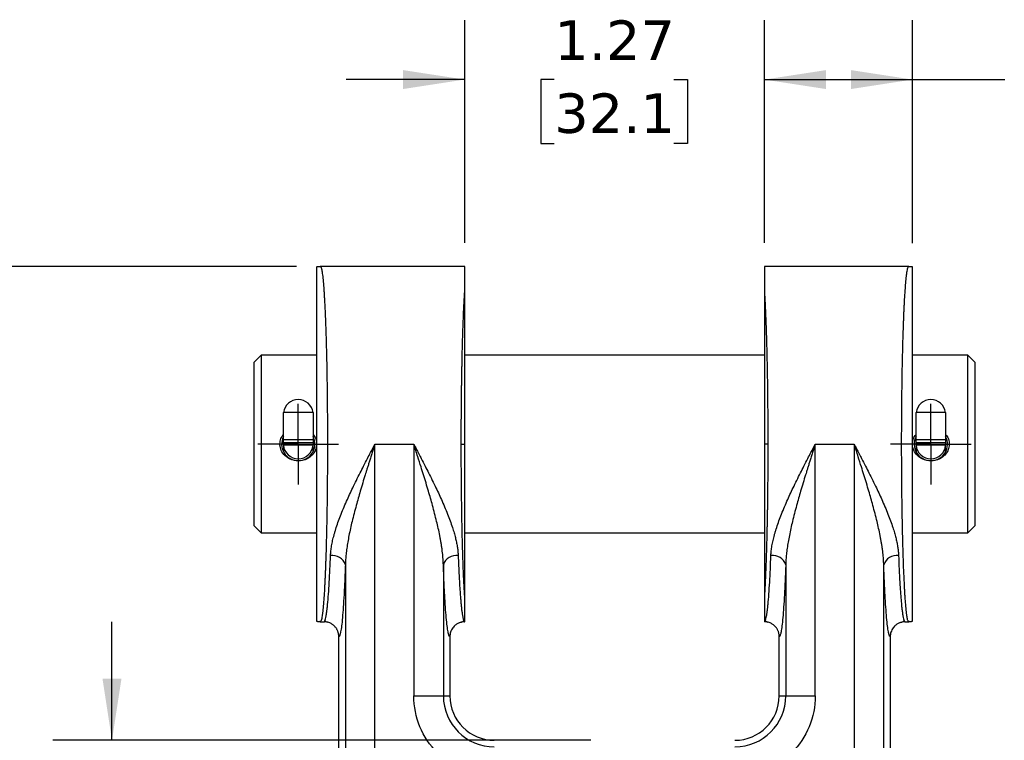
# Model space of a CAD drawing. Header units: inches. Extents: x 0 to 22, y 0 to 17.
# Tile 4 of 10: x 3.8 to 8, y 8.6 to 11.6. Entities that reach past the tile are written whole.
import ezdxf

# ---------------------------------------------------------------- set-up
doc = ezdxf.new("R2010")
doc.units = ezdxf.units.IN
doc.header["$LTSCALE"] = 2
doc.header["$MEASUREMENT"] = 0
doc.linetypes.add('SLD-Center', pattern=[0.75, 0.6, -0.05, 0.05, -0.05])
doc.linetypes.add('SLD-Solid', pattern=[0])
doc.layers.add('CENTER', color=40, linetype='SLD-Center')
doc.layers.add('DIMENSIONS', color=140, linetype='SLD-Solid', lineweight=25)
doc.styles.add('SLDTEXTSTYLE0', font='VERDANA.TTF')
doc.dimstyles.new('SLDDIMSTYLE0', dxfattribs={"dimtxt": 0.169922, "dimasz": 0.26, "dimexe": 0, "dimexo": 0.0625, "dimgap": 0.04248, "dimtad": 0, "dimtih": 1, "dimtoh": 1, "dimrnd": 1e-09, "dimzin": 12, "dimdsep": 46, "dimtxsty": 'SLDTEXTSTYLE0', "dimsah": 1, "dimcen": 0.09, "dimadec": 0, "dimazin": 3, "dimtfac": 1, "dimtmove": 0, "dimatfit": 0, "dimfxl": 0, "dimfrac": 2, "dimtolj": 1, "dimtzin": 12, "dimarcsym": 0})
doc.dimstyles.new('SLDDIMSTYLE1', dxfattribs={"dimtxt": 0.169922, "dimasz": 0.26, "dimexe": 0, "dimexo": 0.0625, "dimgap": 0.04248, "dimtad": 0, "dimtih": 1, "dimtoh": 1, "dimrnd": 1e-09, "dimzin": 12, "dimdsep": 46, "dimtxsty": 'SLDTEXTSTYLE0', "dimsah": 1, "dimcen": 0.09, "dimadec": 0, "dimazin": 3, "dimtfac": 1, "dimtofl": 0, "dimtmove": 0, "dimatfit": 3, "dimfxl": 0, "dimfrac": 2, "dimtolj": 1, "dimtzin": 12, "dimarcsym": 0})
doc.dimstyles.new('SLDDIMSTYLE2', dxfattribs={"dimtxt": 0.169922, "dimasz": 0.26, "dimexe": 0, "dimexo": 0.0625, "dimgap": 0.04248, "dimtad": 0, "dimtih": 1, "dimtoh": 1, "dimrnd": 1e-09, "dimdsep": 46, "dimtxsty": 'SLDTEXTSTYLE0', "dimsah": 1, "dimcen": 0.09, "dimadec": 0, "dimazin": 2, "dimtfac": 1, "dimtofl": 0, "dimtmove": 0, "dimatfit": 3, "dimfxl": 0, "dimfrac": 2, "dimtolj": 1, "dimtzin": 12, "dimarcsym": 0})

# ---------------------------------------------------------------- blocks, each defined once
blk = doc.blocks.new('_D')
at = {"layer": 'DIMENSIONS'}
for p, q in [((4.2316, 8.5559), (4.2316, 9.0559)), ((6.2529, 8.5559), (3.9816, 8.5559)), ((3.9792, 8.0725), (3.9221, 8.0725)), ((3.9221, 8.0725), (3.9221, 7.8024)), ((4.4841, 8.0725), (4.5412, 8.0725)), ((4.5412, 8.0725), (4.5412, 7.8024)), ((3.9221, 7.8024), (3.9792, 7.8024)), ((4.5412, 7.8024), (4.4841, 7.8024)), ((5.6862, 7.4313), (3.9816, 7.4313)), ((4.2316, 7.4313), (4.2316, 6.9313))]:
    blk.add_line(p, q, dxfattribs=at)
for points in [[(4.2316, 8.5559), (4.2716, 8.8159), (4.1916, 8.8159)], [(4.2316, 7.4313), (4.1916, 7.1713), (4.2716, 7.1713)]]:
    blk.add_solid(points, dxfattribs=at)
at = {"layer": 'DIMENSIONS', "char_height": 0.16667, "attachment_point": 1, "style": 'SLDTEXTSTYLE0'}
for s, insert in [('1.12', (3.9792, 8.3222)), ('28.6', (3.9792, 8.0141))]:
    blk.add_mtext(s, dxfattribs=dict(at, insert=insert))
blk = doc.blocks.new('_D_1')
at = {"layer": 'DIMENSIONS'}
for p, q in [((5.0111, 10.5559), (2.3757, 10.5559)), ((2.6257, 10.5559), (2.6257, 9.3398)), ((2.3732, 9.0317), (2.3161, 9.0317)), ((2.3161, 9.0317), (2.3161, 8.7617)), ((2.8781, 9.0317), (2.9352, 9.0317)), ((2.9352, 9.0317), (2.9352, 8.7617)), ((2.3161, 8.7617), (2.3732, 8.7617)), ((2.9352, 8.7617), (2.8781, 8.7617)), ((2.6257, 7.4313), (2.6257, 8.7236)), ((5.6862, 7.4313), (2.3757, 7.4313))]:
    blk.add_line(p, q, dxfattribs=at)
for points in [[(2.6257, 10.5559), (2.5857, 10.2959), (2.6657, 10.2959)], [(2.6257, 7.4313), (2.6657, 7.6913), (2.5857, 7.6913)]]:
    blk.add_solid(points, dxfattribs=at)
at = {"layer": 'DIMENSIONS', "char_height": 0.16667, "attachment_point": 1, "style": 'SLDTEXTSTYLE0'}
for s, insert in [('3.12', (2.3732, 9.2814)), ('79.4', (2.3732, 8.9733))]:
    blk.add_mtext(s, dxfattribs=dict(at, insert=insert))
blk = doc.blocks.new('_D_2')
at = {"layer": 'DIMENSIONS'}
for p, q in [((5.7204, 10.6559), (5.7204, 11.5942)), ((6.9854, 10.6559), (6.9854, 11.5942)), ((5.7204, 11.3442), (5.2204, 11.3442)), ((6.0984, 11.3442), (6.0414, 11.3442)), ((6.0414, 11.3442), (6.0414, 11.0741)), ((6.6034, 11.3442), (6.6604, 11.3442)), ((6.6604, 11.3442), (6.6604, 11.0741)), ((6.9854, 11.3442), (7.4854, 11.3442)), ((6.0414, 11.0741), (6.0984, 11.0741)), ((6.6604, 11.0741), (6.6034, 11.0741))]:
    blk.add_line(p, q, dxfattribs=at)
for points in [[(5.7204, 11.3442), (5.4604, 11.3842), (5.4604, 11.3042)], [(6.9854, 11.3442), (7.2454, 11.3042), (7.2454, 11.3842)]]:
    blk.add_solid(points, dxfattribs=at)
at = {"layer": 'DIMENSIONS', "char_height": 0.16667, "attachment_point": 1, "style": 'SLDTEXTSTYLE0'}
for s, insert in [('1.27', (6.0984, 11.5939)), ('32.1', (6.0984, 11.2858))]:
    blk.add_mtext(s, dxfattribs=dict(at, insert=insert))
blk = doc.blocks.new('_D_3')
at = {"layer": 'DIMENSIONS'}
for p, q in [((6.9854, 10.6559), (6.9854, 11.5942)), ((7.6104, 10.6539), (7.6104, 11.5942)), ((6.9854, 11.3442), (7.6104, 11.3442)), ((7.6104, 11.3442), (8.0005, 11.3442)), ((8.2308, 11.3442), (8.1737, 11.3442)), ((8.1737, 11.3442), (8.1737, 11.0741)), ((8.7357, 11.3442), (8.7928, 11.3442)), ((8.7928, 11.3442), (8.7928, 11.0741)), ((8.1737, 11.0741), (8.2308, 11.0741)), ((8.7928, 11.0741), (8.7357, 11.0741))]:
    blk.add_line(p, q, dxfattribs=at)
for points in [[(6.9854, 11.3442), (7.2454, 11.3042), (7.2454, 11.3842)], [(7.6104, 11.3442), (7.3504, 11.3842), (7.3504, 11.3042)]]:
    blk.add_solid(points, dxfattribs=at)
at = {"layer": 'DIMENSIONS', "char_height": 0.16667, "attachment_point": 1, "style": 'SLDTEXTSTYLE0'}
for s, insert in [('0.62', (8.2308, 11.5939)), ('15.9', (8.2308, 11.2858))]:
    blk.add_mtext(s, dxfattribs=dict(at, insert=insert))
blk = doc.blocks.new('SW_CENTERMARKSYMBOL_0')
at = {"layer": 'CENTER', "color": 0}
for p, q in [((0, 0.1), (0, 0.17025)), ((0, 0), (0, 0.1)), ((-0.1, 0), (-0.17025, 0)), ((0, 0), (-0.1, 0)), ((0, 0), (0, -0.1)), ((0, 0), (0.1, 0)), ((0.1, 0), (0.17025, 0)), ((0, -0.1), (0, -0.17025))]:
    blk.add_line(p, q, dxfattribs=at)
blk = doc.blocks.new('SW_CENTERMARKSYMBOL_1')
at = {"layer": 'CENTER', "color": 0}
for p, q in [((0, 0.1), (0, 0.17025)), ((0, 0), (0, 0.1)), ((-0.1, 0), (-0.17025, 0)), ((0, 0), (-0.1, 0)), ((0, 0), (0, -0.1)), ((0, 0), (0.1, 0)), ((0.1, 0), (0.17025, 0)), ((0, -0.1), (0, -0.17025))]:
    blk.add_line(p, q, dxfattribs=at)

msp = doc.modelspace()

# ---------------------------------------------------------------- linework, layer by layer
for p, q in [((5.7204, 10.5559), (5.111, 10.5559)), ((5.7204, 10.4472), (5.7204, 10.5559)), ((7.5948, 10.5559), (6.9854, 10.5559)), ((6.9854, 10.5559), (6.9854, 10.4472)), ((4.8616, 10.1809), (4.8304, 10.1497)), ((4.8304, 10.1497), (4.8304, 9.4622)), ((5.0954, 10.1809), (4.8616, 10.1809)), ((4.8616, 10.1809), (4.8616, 9.4309)), ((6.9854, 10.1809), (5.7204, 10.1809)), ((7.8441, 10.1809), (7.6104, 10.1809)), ((7.8754, 10.1497), (7.8441, 10.1809)), ((7.8441, 9.4309), (7.8441, 10.1809)), ((7.8754, 9.4622), (7.8754, 10.1497)), ((5.0802, 9.9392), (4.9556, 9.9392)), ((4.9556, 9.8241), (4.9556, 9.9392)), ((5.0802, 9.9392), (5.0802, 9.8241)), ((7.6256, 9.8241), (7.6256, 9.9392)), ((7.7502, 9.9392), (7.6256, 9.9392)), ((7.7502, 9.9392), (7.7502, 9.8241)), ((5.0802, 9.8241), (4.9556, 9.8241)), ((4.9556, 9.8109), (4.9556, 9.8241)), ((5.0802, 9.8109), (4.9556, 9.8109)), ((4.9556, 9.8009), (4.9556, 9.8109)), ((5.0802, 9.8241), (5.0802, 9.8109)), ((5.0802, 9.8109), (5.0802, 9.8009)), ((7.7502, 9.8241), (7.6256, 9.8241)), ((7.6256, 9.8109), (7.6256, 9.8241)), ((7.7502, 9.8109), (7.6256, 9.8109)), ((7.6256, 9.8009), (7.6256, 9.8109)), ((7.7502, 9.8241), (7.7502, 9.8109)), ((7.7502, 9.8109), (7.7502, 9.8009)), ((5.0802, 9.8009), (4.9556, 9.8009)), ((4.9556, 9.8009), (4.9556, 9.7735)), ((5.0802, 9.7735), (5.0802, 9.8009)), ((5.3415, 8.0833), (5.3415, 9.8059)), ((5.3415, 9.8059), (5.5055, 9.8059)), ((5.5055, 9.8059), (5.5055, 8.7434)), ((5.7059, 9.8059), (5.7204, 9.8059)), ((6.9998, 9.8059), (6.9854, 9.8059)), ((7.2003, 8.7434), (7.2003, 9.8059)), ((7.2003, 9.8059), (7.3642, 9.8059)), ((7.3642, 9.8059), (7.3642, 8.0833)), ((7.7502, 9.8009), (7.6256, 9.8009)), ((7.6256, 9.8009), (7.6256, 9.7735)), ((7.7502, 9.7735), (7.7502, 9.8009)), ((4.8304, 9.4622), (4.8616, 9.4309)), ((7.8441, 9.4309), (7.8754, 9.4622)), ((4.8616, 9.4309), (5.0954, 9.4309)), ((5.7204, 9.4309), (6.9854, 9.4309)), ((7.6104, 9.4309), (7.8441, 9.4309)), ((5.2167, 9.2968), (5.2167, 8.0833)), ((5.6304, 9.2968), (5.6304, 8.7434)), ((7.0754, 9.2968), (7.0754, 8.7434)), ((7.4891, 8.0833), (7.4891, 9.2968)), ((5.7204, 9.0559), (5.7204, 9.1646)), ((6.9854, 9.1646), (6.9854, 9.0559)), ((5.1304, 9.0607), (5.1299, 9.0593)), ((5.1304, 9.0604), (5.1404, 9.0545)), ((5.7066, 9.0545), (5.7166, 9.0604)), ((6.9891, 9.0606), (6.9887, 9.0594)), ((6.9892, 9.0604), (6.9992, 9.0545)), ((7.5654, 9.0545), (7.5753, 9.0604)), ((7.5758, 9.0593), (7.5754, 9.0607)), ((5.111, 9.0559), (5.1266, 9.0559)), ((5.7204, 9.0559), (5.7204, 9.0559)), ((6.9854, 9.0559), (6.9854, 9.0559)), ((7.5792, 9.0559), (7.5948, 9.0559)), ((5.1891, 8.0558), (5.1891, 8.9934)), ((5.6579, 8.9934), (5.6579, 8.7434)), ((7.0479, 8.7434), (7.0479, 8.9934)), ((7.5166, 8.9934), (7.5166, 8.0558)), ((5.5055, 8.7434), (5.6304, 8.7434)), ((5.6304, 8.7434), (5.6579, 8.7434)), ((7.0479, 8.7434), (7.0754, 8.7434)), ((7.0754, 8.7434), (7.2003, 8.7434))]:
    msp.add_line(p, q)
for centre, radius, start, end in [((5.0179, 9.9311), 0.0628, 7.4076, 172.5924), ((7.6879, 9.9311), 0.0628, 7.4076, 172.5924), ((5.0179, 9.8059), 0.0702, 152.4773, 270), ((5.0179, 9.8059), 0.0702, 270, 27.5227), ((7.6879, 9.8059), 0.0702, 152.4773, 270), ((7.6879, 9.8059), 0.0702, 270, 27.5227), ((5.0179, 9.8059), 0.0625, 184.5886, 355.4114), ((7.6879, 9.8059), 0.0625, 184.5886, 355.4114), ((5.1619, 9.2788), 0.0576, 18.1329, 97.671), ((5.6851, 9.2788), 0.0576, 82.329, 161.8671), ((7.0207, 9.2788), 0.0576, 18.1329, 97.671), ((7.5439, 9.2788), 0.0576, 82.329, 161.8671), ((5.8454, 8.7434), 0.215, 180, 270), ((5.8454, 8.7434), 0.1875, 180, 270), ((6.8604, 8.7434), 0.215, 270, 0), ((6.8604, 8.7434), 0.1875, 270, 0)]:
    msp.add_arc(centre, radius, start, end)
for points in [[(5.0954, 10.5539), (5.1007, 10.5553), (5.106, 10.5559), (5.1111, 10.5559)], [(7.5947, 10.5559), (7.5997, 10.5559), (7.6051, 10.5553), (7.6104, 10.5539)], [(5.1111, 9.0559), (5.106, 9.0559), (5.1007, 9.0565), (5.0954, 9.0579)], [(5.7204, 9.0559), (5.7204, 9.0559), (5.7204, 9.0559), (5.7204, 9.0559)], [(7.6104, 9.0579), (7.6051, 9.0565), (7.5997, 9.0559), (7.5947, 9.0559)]]:
    msp.add_open_spline(points, degree=3)
for points, knots in [([(5.1111, 10.5559), (5.1117, 10.5558), (5.1126, 10.5556), (5.1135, 10.5533), (5.1137, 10.5528)], [0, 0, 0, 0, 0.769565, 1, 1, 1, 1]), ([(7.5921, 9.0591), (7.5917, 9.06), (7.5907, 9.062), (7.5896, 9.0665), (7.5888, 9.0706), (7.5883, 9.0731), (7.5879, 9.0756), (7.5874, 9.0782), (7.587, 9.0808), (7.5867, 9.0833), (7.5854, 9.0926), (7.5832, 9.1112), (7.5811, 9.1368), (7.5797, 9.1555), (7.5791, 9.1652), (7.5785, 9.1751), (7.5778, 9.1852), (7.5773, 9.1954), (7.576, 9.2193), (7.574, 9.2595), (7.5722, 9.3085), (7.571, 9.3468), (7.5702, 9.3727), (7.5695, 9.399), (7.5688, 9.4258), (7.5678, 9.471), (7.5666, 9.5368), (7.5655, 9.6251), (7.5648, 9.7152), (7.5646, 9.8059), (7.5648, 9.8967), (7.5654, 9.9685), (7.5659, 10.0216), (7.5664, 10.0568), (7.5669, 10.0915), (7.5675, 10.1256), (7.5684, 10.1711), (7.5698, 10.2273), (7.5713, 10.2758), (7.5724, 10.308), (7.573, 10.3254), (7.5737, 10.3424), (7.5744, 10.359), (7.5751, 10.3752), (7.5759, 10.3909), (7.5772, 10.4151), (7.579, 10.4466), (7.5809, 10.472), (7.5821, 10.4869), (7.5827, 10.4932), (7.5833, 10.4993), (7.5838, 10.5051), (7.5844, 10.5108), (7.585, 10.5161), (7.5857, 10.5212), (7.5866, 10.5283), (7.588, 10.5372), (7.5899, 10.5467), (7.5922, 10.5543), (7.5938, 10.5554), (7.5947, 10.5559)], [0, 0, 0, 0, 0.013289, 0.031028, 0.036518, 0.041765, 0.046768, 0.051527, 0.056043, 0.060316, 0.064344, 0.100179, 0.133795, 0.142236, 0.150524, 0.15866, 0.166643, 0.174474, 0.182152, 0.219628, 0.255979, 0.270211, 0.284263, 0.298135, 0.311827, 0.32534, 0.366038, 0.406323, 0.446197, 0.485659, 0.525122, 0.564995, 0.581068, 0.597208, 0.613413, 0.629685, 0.646023, 0.680127, 0.715356, 0.725632, 0.736, 0.74646, 0.757012, 0.767656, 0.778391, 0.789219, 0.819346, 0.851694, 0.858312, 0.865015, 0.871804, 0.878679, 0.885639, 0.892686, 0.899818, 0.907036, 0.924499, 0.945815, 0.970982, 1, 1, 1, 1]), ([(5.1137, 10.553), (5.1089, 10.5541), (5.1029, 10.5554), (5.0967, 10.5535), (5.0954, 10.5531)], [0, 0, 0, 0, 0.788678, 1, 1, 1, 1]), ([(5.0954, 10.5532), (5.0954, 10.5527), (5.0954, 10.5515), (5.0954, 10.5445), (5.0954, 10.533), (5.0954, 10.5168), (5.0954, 10.4963), (5.0954, 10.4709), (5.0954, 10.4408), (5.0954, 10.4058), (5.0954, 10.3662), (5.0954, 10.3227), (5.0954, 10.276), (5.0954, 10.226), (5.0954, 10.1727), (5.0954, 10.1166), (5.0954, 10.0587), (5.0954, 9.9988), (5.0954, 9.937), (5.0954, 9.874), (5.0954, 9.8108), (5.0954, 9.7471), (5.0954, 9.6833), (5.0954, 9.6202), (5.0954, 9.5589), (5.0954, 9.4992), (5.0954, 9.4411), (5.0954, 9.386), (5.0954, 9.3347), (5.0954, 9.2869), (5.0954, 9.2424), (5.0954, 9.2023), (5.0954, 9.1672), (5.0954, 9.1366), (5.0954, 9.1106), (5.0954, 9.0906), (5.0954, 9.076), (5.0954, 9.0661), (5.0954, 9.0601), (5.0954, 9.0591), (5.0954, 9.0586)], [0, 0, 0, 0, 0.018121, 0.043136, 0.068074, 0.093013, 0.118586, 0.144158, 0.170745, 0.197332, 0.224684, 0.252035, 0.278765, 0.305494, 0.332981, 0.360468, 0.387558, 0.414649, 0.442501, 0.470353, 0.497898, 0.525442, 0.553776, 0.582109, 0.609808, 0.637506, 0.66603, 0.694554, 0.721891, 0.749228, 0.777386, 0.805544, 0.832433, 0.859321, 0.887006, 0.914691, 0.937468, 0.960245, 0.983501, 1, 1, 1, 1]), ([(5.1137, 10.5528), (5.1141, 10.5519), (5.115, 10.5498), (5.1161, 10.5453), (5.117, 10.5412), (5.1175, 10.5387), (5.1179, 10.5362), (5.1183, 10.5337), (5.1187, 10.5311), (5.1191, 10.5285), (5.1204, 10.5193), (5.1225, 10.5006), (5.1247, 10.475), (5.126, 10.4563), (5.1267, 10.4466), (5.1273, 10.4368), (5.1279, 10.4267), (5.1285, 10.4164), (5.1298, 10.3925), (5.1317, 10.3523), (5.1336, 10.3034), (5.1348, 10.265), (5.1356, 10.2391), (5.1363, 10.2128), (5.137, 10.1861), (5.138, 10.1409), (5.1392, 10.075), (5.1403, 9.9868), (5.1409, 9.8967), (5.1412, 9.8059), (5.1409, 9.7152), (5.1404, 9.6433), (5.1398, 9.5902), (5.1394, 9.555), (5.1388, 9.5204), (5.1382, 9.4863), (5.1373, 9.4407), (5.136, 9.3846), (5.1345, 9.336), (5.1334, 9.3039), (5.1327, 9.2865), (5.132, 9.2695), (5.1313, 9.2529), (5.1306, 9.2367), (5.1299, 9.221), (5.1286, 9.1968), (5.1268, 9.1653), (5.1249, 9.1398), (5.1236, 9.1249), (5.1231, 9.1186), (5.1225, 9.1125), (5.1219, 9.1067), (5.1213, 9.1011), (5.1207, 9.0957), (5.1201, 9.0906), (5.1192, 9.0836), (5.1178, 9.0747), (5.1159, 9.0651), (5.1136, 9.0575), (5.112, 9.0565), (5.1111, 9.0559)], [0, 0, 0, 0, 0.013289, 0.031028, 0.036518, 0.041765, 0.046768, 0.051527, 0.056043, 0.060316, 0.064344, 0.100179, 0.133795, 0.142236, 0.150524, 0.15866, 0.166643, 0.174474, 0.182152, 0.219628, 0.255979, 0.270211, 0.284263, 0.298135, 0.311827, 0.32534, 0.366038, 0.406323, 0.446197, 0.485659, 0.525122, 0.564995, 0.581068, 0.597208, 0.613413, 0.629685, 0.646023, 0.680127, 0.715356, 0.725632, 0.736, 0.74646, 0.757012, 0.767656, 0.778391, 0.789219, 0.819346, 0.851694, 0.858312, 0.865015, 0.871804, 0.878679, 0.885639, 0.892686, 0.899818, 0.907036, 0.924499, 0.945815, 0.970982, 1, 1, 1, 1]), ([(7.6103, 10.5531), (7.609, 10.5535), (7.6029, 10.5554), (7.5968, 10.5541), (7.5921, 10.553)], [0, 0, 0, 0, 0.210782, 1, 1, 1, 1]), ([(7.6104, 9.0587), (7.6104, 9.0592), (7.6104, 9.0603), (7.6104, 9.0673), (7.6104, 9.0789), (7.6104, 9.095), (7.6104, 9.1156), (7.6104, 9.141), (7.6104, 9.1711), (7.6104, 9.2061), (7.6104, 9.2456), (7.6104, 9.2891), (7.6104, 9.3359), (7.6104, 9.3858), (7.6104, 9.4391), (7.6104, 9.4952), (7.6104, 9.5531), (7.6104, 9.613), (7.6104, 9.6748), (7.6104, 9.7378), (7.6104, 9.8011), (7.6104, 9.8647), (7.6104, 9.9286), (7.6104, 9.9917), (7.6104, 10.053), (7.6104, 10.1127), (7.6104, 10.1707), (7.6104, 10.2259), (7.6104, 10.2772), (7.6104, 10.3249), (7.6104, 10.3694), (7.6104, 10.4095), (7.6104, 10.4447), (7.6104, 10.4752), (7.6104, 10.5013), (7.6104, 10.5213), (7.6104, 10.5358), (7.6104, 10.5457), (7.6104, 10.5517), (7.6104, 10.5528), (7.6104, 10.5532)], [0, 0, 0, 0, 0.018121, 0.043136, 0.068074, 0.093013, 0.118586, 0.144158, 0.170745, 0.197332, 0.224684, 0.252035, 0.278765, 0.305494, 0.332981, 0.360468, 0.387558, 0.414649, 0.442501, 0.470353, 0.497898, 0.525442, 0.553776, 0.582109, 0.609808, 0.637506, 0.66603, 0.694554, 0.721891, 0.749228, 0.777386, 0.805544, 0.832433, 0.859321, 0.887006, 0.914691, 0.937468, 0.960245, 0.983501, 1, 1, 1, 1]), ([(5.7059, 9.8059), (5.7059, 9.8119), (5.7059, 9.8239), (5.706, 9.8418), (5.706, 9.8598), (5.7061, 9.8778), (5.7061, 9.8957), (5.7062, 9.9137), (5.7064, 9.9316), (5.7065, 9.9495), (5.7066, 9.9674), (5.7068, 9.9852), (5.707, 10.0029), (5.7072, 10.0206), (5.7074, 10.0381), (5.7076, 10.0556), (5.7079, 10.0729), (5.7082, 10.0902), (5.7085, 10.1072), (5.7088, 10.1242), (5.7091, 10.1409), (5.7094, 10.1575), (5.7099, 10.1771), (5.7104, 10.1996), (5.711, 10.2249), (5.7118, 10.2499), (5.7125, 10.2744), (5.7133, 10.2985), (5.7142, 10.3221), (5.7151, 10.345), (5.716, 10.3673), (5.717, 10.3888), (5.7181, 10.4093), (5.7192, 10.429), (5.72, 10.4411), (5.7204, 10.4472)], [0, 0, 0, 0, 0.023294, 0.04664, 0.070036, 0.093484, 0.116983, 0.140533, 0.164134, 0.187786, 0.211489, 0.235244, 0.25905, 0.282907, 0.306816, 0.330776, 0.354787, 0.378849, 0.402963, 0.427128, 0.451345, 0.475613, 0.499933, 0.538423, 0.577492, 0.617139, 0.657365, 0.698169, 0.739552, 0.781513, 0.824053, 0.867172, 0.910869, 0.955145, 1, 1, 1, 1]), ([(5.7204, 9.8059), (5.7204, 9.838), (5.7204, 9.87), (5.7204, 9.9335), (5.7204, 9.965), (5.7204, 10.0269), (5.7204, 10.0574), (5.7204, 10.1169), (5.7204, 10.1459), (5.7204, 10.2017), (5.7204, 10.2287), (5.7204, 10.2801), (5.7204, 10.3045), (5.7204, 10.3507), (5.7204, 10.3723), (5.7204, 10.4123), (5.7204, 10.4306), (5.7204, 10.4472)], [0, 0, 0, 0, 0.125, 0.125, 0.25, 0.25, 0.375, 0.375, 0.5, 0.5, 0.625, 0.625, 0.75, 0.75, 0.875, 0.875, 1, 1, 1, 1]), ([(6.9854, 10.4472), (6.9856, 10.4442), (6.986, 10.4382), (6.9865, 10.4287), (6.9871, 10.419), (6.9877, 10.4091), (6.9882, 10.3989), (6.9887, 10.3885), (6.9892, 10.3779), (6.9897, 10.3671), (6.9902, 10.3561), (6.9907, 10.3448), (6.9911, 10.3335), (6.9916, 10.3219), (6.992, 10.3102), (6.9925, 10.2983), (6.9929, 10.2864), (6.9933, 10.2742), (6.9936, 10.262), (6.994, 10.2497), (6.9944, 10.2372), (6.9947, 10.2247), (6.9951, 10.2121), (6.9954, 10.1995), (6.9957, 10.1867), (6.9961, 10.1679), (6.9967, 10.1426), (6.9973, 10.1104), (6.9978, 10.0777), (6.9983, 10.0446), (6.9987, 10.011), (6.999, 9.9772), (6.9993, 9.9431), (6.9996, 9.9089), (6.9997, 9.8745), (6.9998, 9.8402), (6.9998, 9.8173), (6.9998, 9.8059)], [0, 0, 0, 0, 0.022501, 0.044858, 0.067069, 0.089136, 0.111059, 0.132836, 0.154469, 0.175958, 0.197301, 0.2185, 0.239554, 0.260464, 0.281229, 0.301849, 0.322325, 0.342656, 0.362842, 0.382884, 0.402781, 0.422534, 0.442142, 0.461605, 0.480924, 0.500098, 0.546478, 0.592671, 0.638677, 0.684496, 0.730127, 0.775572, 0.82083, 0.865902, 0.910788, 0.955487, 1, 1, 1, 1]), ([(6.9854, 10.4472), (6.9854, 10.4306), (6.9854, 10.4122), (6.9854, 10.3722), (6.9854, 10.3506), (6.9854, 10.3045), (6.9854, 10.28), (6.9854, 10.2285), (6.9854, 10.2015), (6.9854, 10.1457), (6.9854, 10.1167), (6.9854, 10.0573), (6.9854, 10.0269), (6.9854, 9.9649), (6.9854, 9.9333), (6.9854, 9.8699), (6.9854, 9.838), (6.9854, 9.8059)], [0, 0, 0, 0, 0.125, 0.125, 0.25, 0.25, 0.375, 0.375, 0.5, 0.5, 0.625, 0.625, 0.75, 0.75, 0.875, 0.875, 1, 1, 1, 1]), ([(5.0179, 9.7352), (5.0086, 9.7361), (4.99, 9.7378), (4.9656, 9.7518), (4.9481, 9.7719), (4.9397, 9.7956), (4.9406, 9.8186), (4.9464, 9.8361), (4.9533, 9.844), (4.9556, 9.8466)], [0, 0, 0, 0, 0.172922, 0.345615, 0.512363, 0.665282, 0.803533, 0.936403, 1, 1, 1, 1]), ([(5.0802, 9.8461), (5.0825, 9.8436), (5.0904, 9.8352), (5.0958, 9.8161), (5.0954, 9.7932), (5.0874, 9.7723), (5.073, 9.7546), (5.0525, 9.7412), (5.0329, 9.7357), (5.021, 9.7353), (5.0179, 9.7352)], [0, 0, 0, 0, 0.06278, 0.215959, 0.354445, 0.487542, 0.626247, 0.777348, 0.941304, 1, 1, 1, 1]), ([(7.6879, 9.7352), (7.6786, 9.7361), (7.66, 9.7378), (7.6356, 9.7518), (7.6181, 9.7719), (7.6097, 9.7956), (7.6106, 9.8186), (7.6164, 9.8361), (7.6233, 9.844), (7.6256, 9.8466)], [0, 0, 0, 0, 0.172922, 0.345615, 0.512363, 0.665282, 0.803533, 0.936403, 1, 1, 1, 1]), ([(7.7502, 9.8461), (7.7525, 9.8436), (7.7604, 9.8352), (7.7658, 9.8161), (7.7654, 9.7932), (7.7574, 9.7723), (7.743, 9.7546), (7.7225, 9.7412), (7.7029, 9.7357), (7.691, 9.7353), (7.6879, 9.7352)], [0, 0, 0, 0, 0.06278, 0.215959, 0.354445, 0.487542, 0.626247, 0.777348, 0.941304, 1, 1, 1, 1]), ([(5.1542, 9.3359), (5.1544, 9.3392), (5.1547, 9.3457), (5.1556, 9.3557), (5.1569, 9.366), (5.1586, 9.3767), (5.1606, 9.3877), (5.163, 9.399), (5.1658, 9.4107), (5.169, 9.4227), (5.1725, 9.435), (5.1806, 9.4615), (5.1961, 9.5047), (5.2205, 9.5626), (5.2487, 9.6233), (5.2731, 9.6729), (5.2942, 9.7144), (5.3089, 9.743), (5.3249, 9.7739), (5.3354, 9.7941), (5.3415, 9.8059)], [0, 0, 0, 0, 0.022684, 0.045845, 0.069503, 0.093673, 0.118373, 0.143616, 0.169417, 0.195789, 0.222744, 0.250293, 0.368395, 0.499889, 0.616359, 0.749471, 0.808433, 0.874693, 0.926856, 1, 1, 1, 1]), ([(5.3415, 9.8059), (5.3393, 9.7989), (5.3349, 9.7853), (5.3287, 9.7657), (5.3228, 9.7474), (5.3175, 9.7305), (5.3126, 9.715), (5.3081, 9.7008), (5.3041, 9.6881), (5.2945, 9.657), (5.2802, 9.6102), (5.2615, 9.5447), (5.2452, 9.4823), (5.2337, 9.4307), (5.2268, 9.3929), (5.2226, 9.3667), (5.2196, 9.3419), (5.2175, 9.3188), (5.2169, 9.304), (5.2167, 9.2968)], [0, 0, 0, 0, 0.040595, 0.07853, 0.113804, 0.146417, 0.17637, 0.203663, 0.228295, 0.250266, 0.383761, 0.500072, 0.632256, 0.74984, 0.805184, 0.857853, 0.907864, 0.955238, 1, 1, 1, 1]), ([(5.5055, 9.8059), (5.5081, 9.8008), (5.5132, 9.7911), (5.5203, 9.7773), (5.5266, 9.7652), (5.5321, 9.7547), (5.5409, 9.7376), (5.5528, 9.7144), (5.5739, 9.6729), (5.5983, 9.6233), (5.6265, 9.5626), (5.6509, 9.5047), (5.6674, 9.4587), (5.677, 9.4269), (5.6822, 9.4069), (5.6865, 9.3878), (5.6896, 9.3697), (5.6919, 9.3524), (5.6925, 9.3414), (5.6928, 9.3359)], [0, 0, 0, 0, 0.031778, 0.0602, 0.085264, 0.106971, 0.125321, 0.191578, 0.250543, 0.383653, 0.500126, 0.631617, 0.749722, 0.795304, 0.839255, 0.881634, 0.922503, 0.961932, 1, 1, 1, 1]), ([(5.6304, 9.2968), (5.6302, 9.3007), (5.63, 9.3087), (5.6292, 9.321), (5.6282, 9.3338), (5.6268, 9.347), (5.6251, 9.3608), (5.6231, 9.375), (5.6207, 9.3896), (5.6181, 9.4048), (5.6124, 9.4348), (5.6018, 9.4823), (5.5855, 9.5447), (5.5668, 9.6102), (5.5503, 9.6644), (5.5351, 9.7129), (5.5214, 9.7561), (5.5111, 9.7882), (5.5055, 9.8059)], [0, 0, 0, 0, 0.024548, 0.049898, 0.076056, 0.103026, 0.130811, 0.159415, 0.188842, 0.219094, 0.250174, 0.367755, 0.499943, 0.61625, 0.749749, 0.814247, 0.897664, 1, 1, 1, 1]), ([(5.7204, 9.1646), (5.7202, 9.1677), (5.7198, 9.1737), (5.7192, 9.1831), (5.7187, 9.1928), (5.7181, 9.2027), (5.7176, 9.2129), (5.717, 9.2233), (5.7165, 9.2339), (5.716, 9.2448), (5.7156, 9.2558), (5.7151, 9.267), (5.7146, 9.2784), (5.7142, 9.2899), (5.7137, 9.3017), (5.7133, 9.3135), (5.7129, 9.3255), (5.7125, 9.3376), (5.7121, 9.3498), (5.7118, 9.3622), (5.7114, 9.3746), (5.711, 9.3871), (5.7107, 9.3997), (5.7104, 9.4124), (5.7101, 9.4251), (5.7097, 9.444), (5.7091, 9.4693), (5.7085, 9.5014), (5.708, 9.5341), (5.7075, 9.5673), (5.7071, 9.6008), (5.7067, 9.6347), (5.7064, 9.6687), (5.7062, 9.703), (5.7061, 9.7373), (5.706, 9.7716), (5.7059, 9.7945), (5.7059, 9.8059)], [0, 0, 0, 0, 0.022501, 0.044858, 0.067069, 0.089136, 0.111059, 0.132836, 0.154469, 0.175958, 0.197301, 0.2185, 0.239554, 0.260464, 0.281229, 0.301849, 0.322325, 0.342656, 0.362842, 0.382884, 0.402781, 0.422534, 0.442142, 0.461605, 0.480924, 0.500098, 0.546478, 0.592671, 0.638677, 0.684496, 0.730127, 0.775572, 0.82083, 0.865902, 0.910788, 0.955487, 1, 1, 1, 1]), ([(5.7204, 9.1646), (5.7204, 9.1813), (5.7204, 9.1997), (5.7204, 9.2396), (5.7204, 9.2613), (5.7204, 9.3074), (5.7204, 9.3318), (5.7204, 9.3833), (5.7204, 9.4103), (5.7204, 9.4661), (5.7204, 9.4951), (5.7204, 9.5545), (5.7204, 9.5849), (5.7204, 9.647), (5.7204, 9.6786), (5.7204, 9.742), (5.7204, 9.7738), (5.7204, 9.8059)], [0, 0, 0, 0, 0.125, 0.125, 0.25, 0.25, 0.375, 0.375, 0.5, 0.5, 0.625, 0.625, 0.75, 0.75, 0.875, 0.875, 1, 1, 1, 1]), ([(6.9998, 9.8059), (6.9998, 9.7999), (6.9998, 9.788), (6.9998, 9.77), (6.9998, 9.7521), (6.9997, 9.7341), (6.9996, 9.7161), (6.9995, 9.6982), (6.9994, 9.6802), (6.9993, 9.6623), (6.9991, 9.6445), (6.999, 9.6267), (6.9988, 9.6089), (6.9986, 9.5913), (6.9984, 9.5737), (6.9981, 9.5563), (6.9979, 9.5389), (6.9976, 9.5217), (6.9973, 9.5046), (6.997, 9.4877), (6.9967, 9.4709), (6.9963, 9.4543), (6.9959, 9.4347), (6.9954, 9.4122), (6.9947, 9.3869), (6.994, 9.362), (6.9933, 9.3374), (6.9925, 9.3133), (6.9916, 9.2897), (6.9907, 9.2668), (6.9897, 9.2446), (6.9887, 9.2231), (6.9877, 9.2025), (6.9865, 9.1828), (6.9858, 9.1707), (6.9854, 9.1646)], [0, 0, 0, 0, 0.023294, 0.04664, 0.070036, 0.093484, 0.116983, 0.140533, 0.164134, 0.187786, 0.211489, 0.235244, 0.25905, 0.282907, 0.306816, 0.330776, 0.354787, 0.378849, 0.402963, 0.427128, 0.451345, 0.475613, 0.499933, 0.538423, 0.577492, 0.617139, 0.657365, 0.698169, 0.739552, 0.781513, 0.824053, 0.867172, 0.910869, 0.955145, 1, 1, 1, 1]), ([(6.9854, 9.8059), (6.9854, 9.7738), (6.9854, 9.7418), (6.9854, 9.6784), (6.9854, 9.6468), (6.9854, 9.5849), (6.9854, 9.5545), (6.9854, 9.495), (6.9854, 9.466), (6.9854, 9.4102), (6.9854, 9.3832), (6.9854, 9.3318), (6.9854, 9.3073), (6.9854, 9.2612), (6.9854, 9.2395), (6.9854, 9.1996), (6.9854, 9.1813), (6.9854, 9.1646)], [0, 0, 0, 0, 0.125, 0.125, 0.25, 0.25, 0.375, 0.375, 0.5, 0.5, 0.625, 0.625, 0.75, 0.75, 0.875, 0.875, 1, 1, 1, 1]), ([(7.013, 9.3359), (7.0131, 9.3392), (7.0134, 9.3457), (7.0144, 9.3557), (7.0157, 9.366), (7.0173, 9.3767), (7.0194, 9.3877), (7.0218, 9.399), (7.0246, 9.4107), (7.0277, 9.4227), (7.0312, 9.435), (7.0394, 9.4615), (7.0549, 9.5047), (7.0792, 9.5626), (7.1075, 9.6233), (7.1319, 9.6729), (7.1529, 9.7144), (7.1676, 9.743), (7.1836, 9.7739), (7.1942, 9.7941), (7.2003, 9.8059)], [0, 0, 0, 0, 0.022683, 0.045845, 0.069502, 0.093673, 0.118372, 0.143615, 0.169416, 0.195788, 0.222742, 0.250292, 0.368392, 0.499886, 0.616354, 0.749465, 0.808427, 0.874687, 0.926852, 1, 1, 1, 1]), ([(7.2003, 9.8059), (7.198, 9.7989), (7.1937, 9.7853), (7.1874, 9.7657), (7.1816, 9.7474), (7.1762, 9.7305), (7.1713, 9.715), (7.1669, 9.7008), (7.1629, 9.6881), (7.1532, 9.657), (7.139, 9.6102), (7.1203, 9.5447), (7.104, 9.4823), (7.0925, 9.4307), (7.0855, 9.3929), (7.0814, 9.3667), (7.0783, 9.3419), (7.0762, 9.3188), (7.0757, 9.304), (7.0754, 9.2968)], [0, 0, 0, 0, 0.0405946, 0.0785287, 0.1138023, 0.1464154, 0.176368, 0.2036602, 0.2282919, 0.2502631, 0.3837591, 0.5000697, 0.6322541, 0.7498391, 0.8051837, 0.8578527, 0.907864, 0.9552383, 1, 1, 1, 1]), ([(7.3642, 9.8059), (7.3669, 9.8008), (7.3719, 9.7911), (7.3791, 9.7773), (7.3854, 9.7652), (7.3908, 9.7547), (7.3997, 9.7376), (7.4116, 9.7144), (7.4327, 9.6729), (7.4571, 9.6233), (7.4853, 9.5626), (7.5096, 9.5047), (7.5262, 9.4587), (7.5357, 9.4269), (7.541, 9.4069), (7.5452, 9.3878), (7.5484, 9.3697), (7.5506, 9.3524), (7.5512, 9.3414), (7.5515, 9.3359)], [0, 0, 0, 0, 0.0317766, 0.0601963, 0.0852591, 0.1069651, 0.1253141, 0.1915717, 0.2505375, 0.3836482, 0.5001219, 0.6316143, 0.7497205, 0.7953023, 0.8392543, 0.8816332, 0.9225021, 0.9619316, 1, 1, 1, 1]), ([(7.4891, 9.2968), (7.489, 9.3007), (7.4887, 9.3087), (7.488, 9.321), (7.4869, 9.3338), (7.4855, 9.347), (7.4838, 9.3608), (7.4818, 9.375), (7.4795, 9.3896), (7.4768, 9.4048), (7.4711, 9.4348), (7.4605, 9.4823), (7.4443, 9.5447), (7.4255, 9.6102), (7.409, 9.6644), (7.3939, 9.7129), (7.3802, 9.7561), (7.3699, 9.7882), (7.3642, 9.8059)], [0, 0, 0, 0, 0.024548, 0.049898, 0.076056, 0.103026, 0.130811, 0.159415, 0.188841, 0.219093, 0.250173, 0.367754, 0.499941, 0.616247, 0.749746, 0.814245, 0.897663, 1, 1, 1, 1]), ([(5.1304, 9.0607), (5.1312, 9.0629), (5.133, 9.0675), (5.1351, 9.0778), (5.1367, 9.0873), (5.1377, 9.094), (5.1387, 9.1009), (5.1396, 9.108), (5.1404, 9.1152), (5.1412, 9.1223), (5.1429, 9.1398), (5.1456, 9.1709), (5.1489, 9.2211), (5.1518, 9.2757), (5.1534, 9.3162), (5.1542, 9.3359)], [0, 0, 0, 0, 0.093436, 0.193483, 0.233185, 0.270977, 0.306858, 0.340829, 0.372889, 0.403038, 0.431277, 0.583525, 0.729061, 0.867886, 1, 1, 1, 1]), ([(5.6928, 9.3359), (5.693, 9.3316), (5.6933, 9.3228), (5.6938, 9.3098), (5.6944, 9.2969), (5.695, 9.2842), (5.6955, 9.2716), (5.6962, 9.2592), (5.6968, 9.247), (5.6974, 9.235), (5.6981, 9.2231), (5.6988, 9.2116), (5.6995, 9.2002), (5.7003, 9.1892), (5.701, 9.1784), (5.7018, 9.168), (5.7026, 9.1579), (5.7034, 9.1481), (5.7042, 9.1387), (5.7051, 9.1301), (5.7059, 9.122), (5.7067, 9.1143), (5.7076, 9.1066), (5.7086, 9.099), (5.7096, 9.0915), (5.7108, 9.0845), (5.7119, 9.0778), (5.7132, 9.0718), (5.7145, 9.0665), (5.7159, 9.062), (5.7173, 9.0587), (5.7188, 9.0564), (5.7199, 9.0561), (5.7204, 9.0559)], [0, 0, 0, 0, 0.025301, 0.050893, 0.076776, 0.10295, 0.129414, 0.156169, 0.183215, 0.210552, 0.238179, 0.266098, 0.294307, 0.322807, 0.351598, 0.38068, 0.410052, 0.439716, 0.469671, 0.499916, 0.526793, 0.555602, 0.586343, 0.619016, 0.653621, 0.690157, 0.728625, 0.769025, 0.811357, 0.85562, 0.901815, 0.949942, 1, 1, 1, 1]), ([(6.9891, 9.0606), (6.99, 9.0629), (6.9918, 9.0676), (6.9939, 9.078), (6.9955, 9.0875), (6.9965, 9.0942), (6.9975, 9.1012), (6.9983, 9.1083), (6.9992, 9.1154), (6.9999, 9.1226), (7.0017, 9.14), (7.0044, 9.1711), (7.0076, 9.2213), (7.0105, 9.2758), (7.0122, 9.3162), (7.013, 9.3359)], [0, 0, 0, 0, 0.094741, 0.194569, 0.234208, 0.271953, 0.307807, 0.341768, 0.373836, 0.404012, 0.432296, 0.584243, 0.72951, 0.868095, 1, 1, 1, 1]), ([(7.5515, 9.3359), (7.5523, 9.3162), (7.554, 9.2757), (7.5561, 9.2355), (7.5577, 9.2099), (7.5585, 9.1972), (7.5593, 9.1849), (7.5602, 9.1729), (7.5611, 9.1613), (7.562, 9.1502), (7.5629, 9.1396), (7.5641, 9.1268), (7.5657, 9.1119), (7.5678, 9.0953), (7.5702, 9.08), (7.5727, 9.0675), (7.5745, 9.0629), (7.5754, 9.0607)], [0, 0, 0, 0, 0.1320964, 0.2709032, 0.3066711, 0.3428591, 0.3794671, 0.4164953, 0.4539437, 0.4918122, 0.5301008, 0.5688097, 0.637656, 0.7168996, 0.8065394, 0.9065738, 1, 1, 1, 1]), ([(5.2167, 9.2968), (5.2165, 9.2921), (5.2162, 9.2829), (5.2157, 9.2693), (5.2151, 9.2561), (5.2146, 9.2431), (5.2141, 9.2304), (5.2135, 9.2179), (5.2129, 9.2057), (5.2123, 9.1939), (5.2118, 9.1823), (5.2103, 9.1554), (5.2079, 9.1165), (5.2044, 9.0722), (5.2007, 9.0371), (5.1977, 9.017), (5.1953, 9.0062), (5.1938, 9.0006), (5.1922, 8.9965), (5.1907, 8.994), (5.1897, 8.9936), (5.1891, 8.9934)], [0, 0, 0, 0, 0.0247537, 0.0494608, 0.074133, 0.0987824, 0.1234209, 0.1480605, 0.1727132, 0.197391, 0.2221057, 0.2468693, 0.3733788, 0.4999298, 0.6264621, 0.7530322, 0.8025158, 0.8518588, 0.9011566, 0.9505052, 1, 1, 1, 1]), ([(5.6579, 8.9934), (5.6576, 8.9935), (5.6571, 8.9936), (5.6563, 8.9943), (5.6555, 8.9953), (5.6548, 8.9967), (5.654, 8.9985), (5.6532, 9.0008), (5.6525, 9.0034), (5.6517, 9.0063), (5.6509, 9.0097), (5.6491, 9.0187), (5.6463, 9.0371), (5.6426, 9.0722), (5.6391, 9.1165), (5.6365, 9.1589), (5.6347, 9.1937), (5.6335, 9.2177), (5.6324, 9.2429), (5.6314, 9.2692), (5.6307, 9.2876), (5.6304, 9.2968)], [0, 0, 0, 0, 0.024768, 0.049488, 0.074174, 0.098835, 0.123485, 0.148136, 0.172799, 0.197487, 0.222211, 0.246982, 0.373523, 0.500085, 0.626607, 0.753145, 0.802612, 0.851934, 0.901209, 0.950533, 1, 1, 1, 1]), ([(7.0754, 9.2968), (7.0752, 9.2921), (7.0749, 9.2829), (7.0744, 9.2693), (7.0739, 9.2561), (7.0734, 9.2431), (7.0728, 9.2304), (7.0723, 9.2179), (7.0717, 9.2057), (7.0711, 9.1939), (7.0705, 9.1823), (7.0691, 9.1554), (7.0667, 9.1165), (7.0632, 9.0722), (7.0595, 9.0371), (7.0564, 9.017), (7.0541, 9.0062), (7.0525, 9.0006), (7.051, 8.9965), (7.0494, 8.994), (7.0484, 8.9936), (7.0479, 8.9934)], [0, 0, 0, 0, 0.024754, 0.049461, 0.074133, 0.098782, 0.123421, 0.148061, 0.172713, 0.197391, 0.222106, 0.246869, 0.373379, 0.49993, 0.626462, 0.753032, 0.802516, 0.851859, 0.901157, 0.950505, 1, 1, 1, 1]), ([(7.5166, 8.9934), (7.5164, 8.9935), (7.5159, 8.9936), (7.5151, 8.9943), (7.5143, 8.9953), (7.5135, 8.9967), (7.5127, 8.9985), (7.512, 9.0008), (7.5112, 9.0034), (7.5104, 9.0063), (7.5097, 9.0097), (7.5079, 9.0187), (7.505, 9.0371), (7.5013, 9.0722), (7.4978, 9.1165), (7.4952, 9.1589), (7.4934, 9.1937), (7.4923, 9.2177), (7.4912, 9.2429), (7.4901, 9.2692), (7.4894, 9.2876), (7.4891, 9.2968)], [0, 0, 0, 0, 0.024768, 0.049488, 0.074174, 0.098835, 0.123485, 0.148136, 0.172799, 0.197487, 0.222211, 0.246982, 0.373523, 0.500085, 0.626607, 0.753145, 0.802612, 0.851934, 0.901209, 0.950533, 1, 1, 1, 1]), ([(5.1266, 9.0559), (5.1277, 9.0561), (5.129, 9.0563), (5.1302, 9.0602), (5.1304, 9.0607)], [0, 0, 0, 0, 0.876633, 1, 1, 1, 1]), ([(6.9854, 9.0559), (6.9865, 9.0561), (6.9878, 9.0564), (6.989, 9.0602), (6.9891, 9.0606)], [0, 0, 0, 0, 0.886729, 1, 1, 1, 1]), ([(7.5754, 9.0607), (7.5755, 9.0602), (7.5768, 9.0563), (7.5781, 9.0561), (7.5792, 9.0559)], [0, 0, 0, 0, 0.123359, 1, 1, 1, 1]), ([(5.0954, 9.0587), (5.0967, 9.0583), (5.1029, 9.0565), (5.1089, 9.0578), (5.1137, 9.0588)], [0, 0, 0, 0, 0.210782, 1, 1, 1, 1]), ([(5.1891, 8.9934), (5.1891, 8.995), (5.189, 8.9981), (5.1885, 9.0028), (5.1876, 9.0075), (5.1863, 9.0123), (5.1846, 9.0169), (5.1826, 9.0215), (5.1801, 9.0259), (5.1774, 9.03), (5.1743, 9.034), (5.1694, 9.0392), (5.1618, 9.0455), (5.1521, 9.0508), (5.1426, 9.054), (5.1346, 9.0556), (5.1292, 9.0558), (5.1266, 9.0559)], [0, 0, 0, 0, 0.047292, 0.095552, 0.144663, 0.194495, 0.244905, 0.295738, 0.346832, 0.398019, 0.449131, 0.499999, 0.615673, 0.749436, 0.836195, 0.919889, 1, 1, 1, 1]), ([(5.7204, 9.0559), (5.7188, 9.0559), (5.7157, 9.0558), (5.7109, 9.0553), (5.7061, 9.0543), (5.7012, 9.053), (5.6943, 9.0504), (5.6855, 9.0458), (5.6766, 9.0384), (5.6695, 9.0302), (5.6643, 9.0216), (5.6606, 9.0124), (5.6583, 9.0029), (5.658, 8.9966), (5.6579, 8.9934)], [0, 0, 0, 0, 0.047542, 0.096432, 0.146578, 0.197869, 0.250174, 0.372623, 0.499795, 0.601811, 0.704131, 0.805414, 0.904401, 1, 1, 1, 1]), ([(7.0479, 8.9934), (7.0479, 8.995), (7.0478, 8.9981), (7.0472, 9.0028), (7.0463, 9.0075), (7.045, 9.0123), (7.0434, 9.0169), (7.0413, 9.0215), (7.0389, 9.0259), (7.0361, 9.03), (7.033, 9.034), (7.0282, 9.0392), (7.0206, 9.0455), (7.0108, 9.0508), (7.0014, 9.054), (6.9933, 9.0556), (6.988, 9.0558), (6.9854, 9.0559)], [0, 0, 0, 0, 0.047333, 0.095635, 0.144791, 0.194668, 0.245125, 0.296005, 0.347146, 0.398382, 0.449542, 0.500458, 0.616179, 0.750007, 0.836557, 0.920059, 1, 1, 1, 1]), ([(7.5792, 9.0559), (7.5776, 9.0559), (7.5745, 9.0558), (7.5697, 9.0553), (7.5649, 9.0543), (7.56, 9.053), (7.553, 9.0504), (7.5443, 9.0458), (7.5353, 9.0384), (7.5282, 9.0302), (7.523, 9.0216), (7.5193, 9.0124), (7.517, 9.0029), (7.5168, 8.9966), (7.5166, 8.9934)], [0, 0, 0, 0, 0.047642, 0.096639, 0.1469, 0.198313, 0.250745, 0.373089, 0.500255, 0.602174, 0.704398, 0.805587, 0.904485, 1, 1, 1, 1]), ([(7.5947, 9.0559), (7.594, 9.0561), (7.5932, 9.0563), (7.5923, 9.0586), (7.5921, 9.0591)], [0, 0, 0, 0, 0.769565, 1, 1, 1, 1]), ([(7.5921, 9.0588), (7.5968, 9.0578), (7.6029, 9.0565), (7.6091, 9.0583), (7.6104, 9.0587)], [0, 0, 0, 0, 0.788678, 1, 1, 1, 1]), ([(5.8454, 8.4035), (5.7552, 8.4035), (5.6688, 8.4393), (5.5413, 8.5668), (5.5055, 8.6533), (5.5055, 8.7434)], [0, 0, 0, 0, 0.5, 0.5, 1, 1, 1, 1]), ([(7.2003, 8.7434), (7.2003, 8.6533), (7.1645, 8.5668), (7.037, 8.4393), (6.9505, 8.4035), (6.8604, 8.4035)], [0, 0, 0, 0, 0.5, 0.5, 1, 1, 1, 1])]:
    msp.add_open_spline(points, degree=3, knots=knots)

# ---------------------------------------------------------------- block references
at = {"layer": 'CENTER'}
for name, p in [('SW_CENTERMARKSYMBOL_1', (5.0179, 9.8059)), ('SW_CENTERMARKSYMBOL_0', (7.6879, 9.8059))]:
    msp.add_blockref(name, p, dxfattribs=at)

# ---------------------------------------------------------------- dimensions: what is measured, and where the dimension line sits
at = {"layer": 'DIMENSIONS'}
for base, p1, p2, dimstyle, picture, middle in [((6.9853835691, 11.3441760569), (5.7203835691, 10.5559227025), (6.9853835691, 10.5559227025), 'SLDDIMSTYLE0', '_D_2', (6.350898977, 11.3441760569)), ((7.6103835, 11.3441761), (6.9853836, 10.5559227), (7.6103835, 10.5539261), 'SLDDIMSTYLE2', '_D_3', (8.4832292, 11.3441761))]:
    dim = msp.add_linear_dim(base=base, p1=p1, p2=p2, dimstyle=dimstyle, dxfattribs=at)
    dim.commit()
    dim.dimension.update_dxf_attribs({"geometry": picture, "text_midpoint": middle, "dimtype": 160})
for base, p2, dimstyle, picture, middle in [((2.6257, 10.5559), (5.1111, 10.5559), 'SLDDIMSTYLE1', '_D_1', (2.6257, 9.0317)), ((4.2316, 8.5559), (6.3529, 8.5559), 'SLDDIMSTYLE0', '_D', (4.2316, 8.0725))]:
    dim = msp.add_linear_dim(base=base, p1=(5.7862, 7.4313), p2=p2, angle=90, dimstyle=dimstyle, dxfattribs=at)
    dim.commit()
    dim.dimension.update_dxf_attribs({"geometry": picture, "text_midpoint": middle, "dimtype": 160})

doc.saveas('drawing.dxf')
